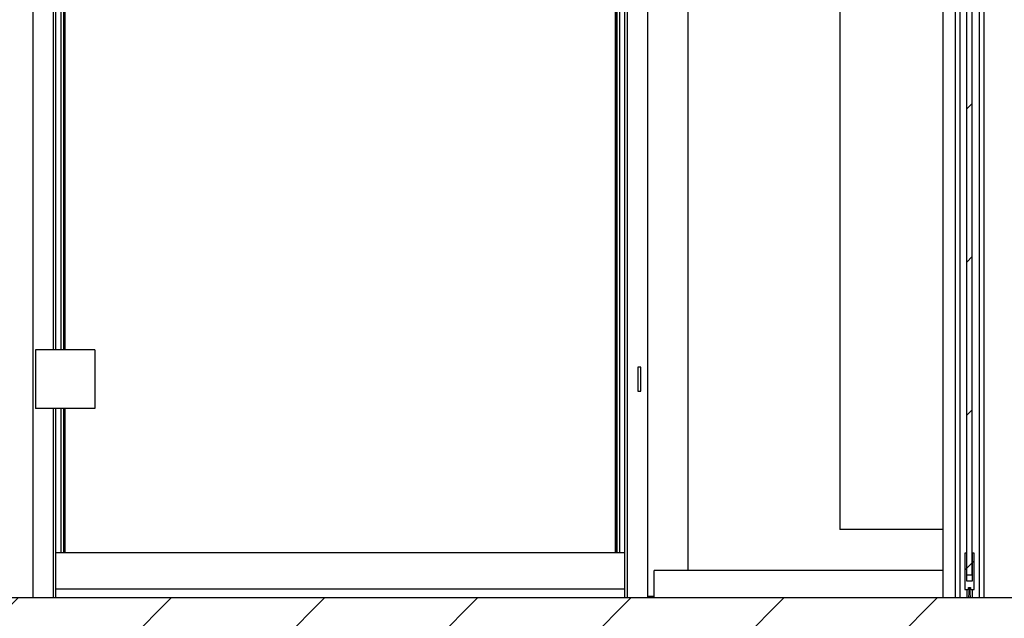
# Model space of a CAD drawing. Header units: millimetres. Extents: x 250 to 59450, y 0 to 41800.
# Tile 19 of 148: x 10819 to 12263, y 17522 to 18400. Entities that reach past the tile are written whole.
import ezdxf

# ---------------------------------------------------------------- set-up
doc = ezdxf.new("R2010")
doc.units = ezdxf.units.MM
doc.header["$LTSCALE"] = 50
doc.linetypes.add('CENTER', pattern=[10.16, 6.35, -1.27, 1.27, -1.27])
doc.layers.add('MASS', color=29, linetype='Continuous')
doc.layers.add('SCHNITT', color=5, linetype='CENTER')
doc.styles.add('SLDTEXTSTYLE0', font='TXT', dxfattribs={"width": 0.605})
doc.dimstyles.new('SLDDIMSTYLE2', dxfattribs={"dimtxt": 128.415934, "dimasz": 100, "dimexe": 0, "dimexo": 0.0625, "dimgap": 32.103984, "dimtad": 1, "dimdec": 1, "dimrnd": 1e-09, "dimzin": 12, "dimdsep": 46, "dimtxsty": 'SLDTEXTSTYLE0', "dimsah": 1, "dimcen": 0.09, "dimadec": 0, "dimazin": 3, "dimtfac": 1, "dimtdec": 1, "dimtofl": 0, "dimtmove": 0, "dimatfit": 3, "dimfxl": 1, "dimfrac": 2, "dimtolj": 1, "dimtzin": 12, "dimarcsym": 0})

# ---------------------------------------------------------------- blocks, each defined once
blk = doc.blocks.new('_D_100')
at = {"layer": 'MASS'}
blk.add_line((13141.2, 21256.7), (13141.2, 17552.7), dxfattribs=at)
for points in [[(13141.2, 21256.7), (13116.2, 21156.7), (13166.2, 21156.7)], [(13141.2, 17552.7), (13166.2, 17652.7), (13116.2, 17652.7)]]:
    blk.add_solid(points, dxfattribs=at)
at = {"layer": 'MASS', "insert": (12970.7, 19208.8), "char_height": 132.29, "attachment_point": 1, "rotation": 90, "style": 'SLDTEXTSTYLE0'}
blk.add_mtext('3704', dxfattribs=at)

msp = doc.modelspace()

# ---------------------------------------------------------------- hatches: boundary and pattern name
at = {"linetype": 'Continuous', "lineweight": 18}
h = msp.add_hatch(dxfattribs=at)
h.set_pattern_fill('ANSI31', scale=50, style=0)
h.paths.add_polyline_path([(17948.66, 17552.74), (9279.5, 17552.74), (9279.5, 17432.74), (17798.66, 17432.74), (17798.66, 17352.74), (17948.66, 17352.74)], flags=0)
at = {"layer": 'SCHNITT', "linetype": 'Continuous', "lineweight": 18}
h = msp.add_hatch(dxfattribs=at)
h.set_pattern_fill('ANSI31', color=256, scale=50, angle=3e-322, style=0)
h.paths.add_polyline_path([(12207.66, 18952.74), (12207.66, 17585.74), (12215.66, 17585.74), (12215.66, 19620.74), (12207.66, 19620.74), (12207.66, 19022.74), (12207.67, 19022.74), (12207.67, 19010.88), (12207.66, 19010.88), (12207.66, 18960.26), (12207.67, 18960.26), (12207.67, 18952.74)], flags=0)
h = msp.add_hatch(dxfattribs=at)
h.set_pattern_fill('ANSI31', color=256, scale=50, angle=3e-322, style=0)
h.paths.add_polyline_path([(12207.66, 17576.74), (12207.66, 17617.74), (12204.66, 17617.74), (12204.66, 17564.74), (12210.16, 17564.74), (12210.16, 17567.74), (12213.16, 17567.74), (12213.16, 17564.74), (12218.66, 17564.74), (12218.66, 17617.74), (12215.66, 17617.74), (12215.66, 17576.74)], flags=0)
h = msp.add_hatch(dxfattribs=at)
h.set_pattern_fill('ANSI31', color=256, scale=50, angle=3e-322, style=0)
h.paths.add_polyline_path([(12212.16, 17566.74), (12211.16, 17566.74), (12210.16, 17552.74), (12213.16, 17552.74)], flags=0)

# ---------------------------------------------------------------- linework, layer by layer
at = {"color": 7, "linetype": 'Continuous', "lineweight": 25}
for p, q in [((11798.66, 20552.74), (11798.66, 17592.74)), ((11798.66, 20552.74), (11798.66, 17592.74)), ((11749.66, 17552.74), (11749.66, 17592.74)), ((12172.66, 17592.74), (11749.66, 17592.74)), ((11739.66, 17554.74), (11749.66, 17554.74))]:
    msp.add_line(p, q, dxfattribs=at)
at = {"color": 11, "linetype": 'Continuous', "lineweight": 25, "true_color": 0xff8080}
for p in [(12021.66, 20372.74), (12172.66, 17652.74)]:
    msp.add_line(p, (12021.66, 17652.74), dxfattribs=at)
at = {"color": 190, "linetype": 'Continuous', "lineweight": 25, "true_color": 0x8000ff}
for p, q in [((12215.66, 17585.74), (12215.66, 19620.74)), ((12207.66, 17585.74), (12207.66, 18952.74)), ((12172.66, 18715.74), (12172.66, 17552.74)), ((12190.66, 18707.81), (12190.66, 17552.74)), ((12197.66, 18707.74), (12197.66, 17552.74)), ((12225.66, 18707.74), (12225.66, 17552.74)), ((12232.66, 18707.81), (12232.66, 17552.74)), ((12204.66, 17617.74), (12204.66, 17564.74)), ((12207.66, 17617.74), (12204.66, 17617.74)), ((12207.66, 17576.74), (12207.66, 17617.74)), ((12215.66, 17617.74), (12215.66, 17576.74)), ((12218.66, 17617.74), (12215.66, 17617.74)), ((12218.66, 17564.74), (12218.66, 17617.74)), ((12215.66, 17585.74), (12207.66, 17585.74)), ((12204.66, 17564.74), (12210.16, 17564.74)), ((12215.66, 17576.74), (12207.66, 17576.74)), ((12207.66, 17564.74), (12207.66, 17552.74)), ((12210.16, 17567.74), (12213.16, 17567.74)), ((12210.16, 17564.74), (12210.16, 17567.74)), ((12211.16, 17566.74), (12210.16, 17552.74)), ((12212.16, 17566.74), (12211.16, 17566.74)), ((12213.16, 17552.74), (12212.16, 17566.74)), ((12213.16, 17567.74), (12213.16, 17564.74)), ((12213.16, 17564.74), (12218.66, 17564.74)), ((12215.66, 17564.74), (12215.66, 17552.74)), ((12210.16, 17552.74), (12213.16, 17552.74))]:
    msp.add_line(p, q, dxfattribs=at)
at = {"color": 216, "linetype": 'Continuous', "lineweight": 25, "true_color": 0x80007d}
for p, q in [((10838.66, 19595.74), (10838.66, 17552.74)), ((11739.66, 19595.74), (11739.66, 17552.74)), ((11706.16, 19560.74), (11706.16, 17618.74)), ((11706.16, 19560.74), (11706.16, 17618.74)), ((11709.66, 19565.74), (11709.66, 17552.74)), ((11692.66, 17618.74), (11692.66, 19548.74)), ((11694.16, 17618.74), (11694.16, 19550.24)), ((11694.66, 19550.74), (11694.66, 17618.74)), ((11698.66, 19554.74), (11698.66, 17618.74)), ((10868.66, 19265.24), (10868.66, 17916.24)), ((10872.16, 17916.24), (10872.16, 19265.24)), ((10872.16, 17916.24), (10872.16, 19265.24)), ((10879.66, 19265.24), (10879.66, 17916.24)), ((10883.66, 19265.24), (10883.66, 17916.24)), ((10884.16, 19265.24), (10884.16, 17916.24)), ((10885.66, 19265.24), (10885.66, 17916.24)), ((10842.66, 17916.24), (10842.66, 17830.24)), ((10853.07, 17916.24), (10842.66, 17916.24)), ((10929.66, 17916.24), (10853.07, 17916.24)), ((10929.66, 17916.24), (10929.66, 17830.24)), ((11729.66, 17890.74), (11725.66, 17890.74)), ((11725.66, 17890.74), (11725.66, 17855.74)), ((11729.66, 17855.74), (11729.66, 17890.74)), ((11725.66, 17855.74), (11729.66, 17855.74)), ((10853.07, 17830.24), (10842.66, 17830.24)), ((10929.66, 17830.24), (10853.07, 17830.24)), ((10868.66, 17830.24), (10868.66, 17552.74)), ((10872.16, 17618.74), (10872.16, 17830.24)), ((10872.16, 17618.74), (10872.16, 17830.24)), ((10879.66, 17830.24), (10879.66, 17618.74)), ((10883.66, 17830.24), (10883.66, 17618.74)), ((10884.16, 17830.24), (10884.16, 17618.74)), ((10885.66, 17830.24), (10885.66, 17618.74)), ((10872.16, 17618.74), (11706.16, 17618.74)), ((10872.16, 17565.74), (10872.16, 17618.74)), ((11706.16, 17618.74), (11706.16, 17565.74)), ((10872.16, 17565.74), (11706.16, 17565.74)), ((10872.16, 17552.74), (10872.16, 17565.74)), ((11706.16, 17565.74), (11706.16, 17552.74))]:
    msp.add_line(p, q, dxfattribs=at)
at = {"color": 250, "linetype": 'Continuous', "lineweight": 25, "true_color": 0x404040}
msp.add_line((9279.5, 17552.74), (17948.66, 17552.74), dxfattribs=at)

# ---------------------------------------------------------------- dimensions: what is measured, and where the dimension line sits
at = {"layer": 'MASS'}
dim = msp.add_linear_dim(base=(13141.25, 17552.74), p1=(12368.66, 21256.74), p2=(9279.5, 17552.74), angle=90, dimstyle='SLDDIMSTYLE2', dxfattribs=at)
dim.commit()
dim.dimension.update_dxf_attribs({"geometry": '_D_100', "text_midpoint": (13141.25, 19404.74), "dimtype": 160})

doc.saveas('drawing.dxf')
